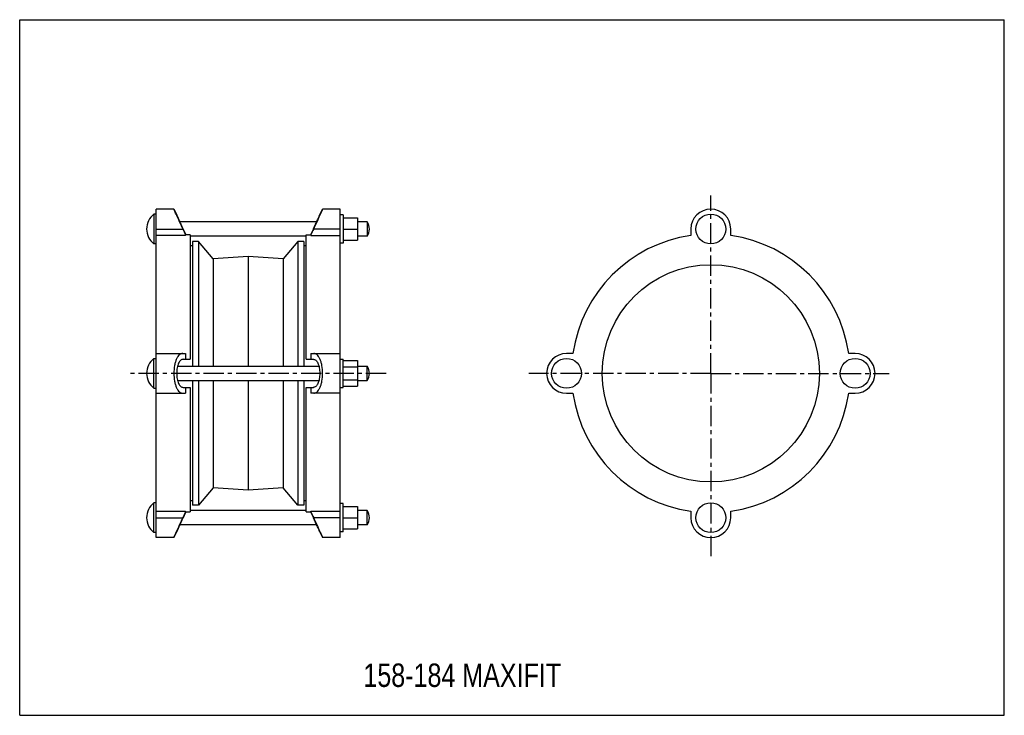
# Model space of a CAD drawing. Header units: millimetres. Extents: x 0 to 841, y 0 to 594.
import ezdxf

# ---------------------------------------------------------------- set-up
doc = ezdxf.new("R2010")
doc.units = ezdxf.units.MM
doc.header["$LTSCALE"] = 46.255
doc.linetypes.add('CENTER', pattern=[0.6, 0.375, -0.075, 0.075, -0.075])
doc.layers.get('0').update_dxf_attribs({"linetype": 'CONTINUOUS'})
doc.layers.add('02___PRT_ALL_AXES', color=7, linetype='CONTINUOUS')
doc.styles.get("Standard").update_dxf_attribs({"font": 'txt', "width": 0.8})

msp = doc.modelspace()

# ---------------------------------------------------------------- linework, layer by layer
at = {"color": 7, "linetype": 'Continuous'}
for p, q in [((0, 0), (0, 594)), ((0, 594), (841, 594)), ((841, 0), (841, 594)), ((116.71, 151.76), (116.71, 432.26)), ((131.71, 432.26), (116.71, 432.26)), ((131.71, 432.26), (134.11, 427.26)), ((256.31, 427.26), (258.71, 432.26)), ((273.71, 432.26), (258.71, 432.26)), ((273.71, 151.76), (273.71, 432.26)), ((134.14, 427.18), (134.11, 427.26)), ((256.31, 427.26), (256.28, 427.18)), ((276.21, 424.76), (288.66, 424.76)), ((288.66, 424.76), (288.66, 405.76)), ((296.71, 421.26), (288.66, 421.26)), ((116.71, 415.26), (139.3, 415.26)), ((139.58, 415.26), (141.71, 410.8)), ((250.84, 415.26), (248.71, 410.8)), ((273.71, 415.26), (251.12, 415.26)), ((276.21, 415.26), (288.66, 415.26)), ((573.33, 415.26), (573.33, 409.79)), ((607.33, 409.79), (607.33, 415.26)), ((141.71, 409.79), (116.71, 409.79)), ((141.71, 410.8), (141.71, 410.31)), ((145.71, 410.41), (141.71, 410.41)), ((141.71, 409.79), (141.71, 410.19)), ((145.71, 410.41), (145.71, 304.01)), ((244.71, 304.01), (244.71, 410.41)), ((244.71, 410.41), (248.71, 410.41)), ((248.71, 410.8), (248.71, 410.31)), ((248.71, 409.79), (248.71, 410.19)), ((248.71, 409.79), (273.71, 409.79)), ((276.21, 405.76), (288.66, 405.76)), ((296.71, 409.26), (288.66, 409.26)), ((147.71, 401.01), (145.71, 401.01)), ((244.71, 401.01), (242.71, 401.01)), ((116.71, 309.01), (141.71, 309.01)), ((139.58, 304.01), (145.71, 304.01)), ((141.71, 309.01), (141.71, 304.01)), ((244.71, 304.01), (250.84, 304.01)), ((248.71, 309.01), (273.71, 309.01)), ((248.71, 309.01), (248.71, 304.01)), ((472.55, 309.01), (467.08, 309.01)), ((713.58, 309.01), (708.11, 309.01)), ((139.58, 280.01), (145.71, 280.01)), ((141.71, 280.01), (141.71, 275.01)), ((145.71, 280.01), (145.71, 173.62)), ((244.71, 280.01), (250.84, 280.01)), ((244.71, 173.62), (244.71, 280.01)), ((248.71, 280.01), (248.71, 275.01)), ((116.71, 275.01), (141.71, 275.01)), ((273.71, 275.01), (248.71, 275.01)), ((467.08, 275.01), (472.55, 275.01)), ((708.11, 275.01), (713.58, 275.01)), ((147.71, 183.01), (145.71, 183.01)), ((244.71, 183.01), (242.71, 183.01)), ((116.71, 174.23), (141.71, 174.23)), ((116.71, 168.76), (139.3, 168.76)), ((141.71, 173.22), (139.58, 168.76)), ((141.71, 173.22), (141.71, 174.23)), ((141.71, 173.62), (145.71, 173.62)), ((244.71, 173.62), (248.71, 173.62)), ((248.71, 174.23), (273.71, 174.23)), ((248.71, 173.22), (248.71, 174.23)), ((248.71, 173.22), (250.84, 168.76)), ((273.71, 168.76), (251.12, 168.76)), ((573.33, 174.23), (573.33, 168.76)), ((607.33, 168.76), (607.33, 174.23)), ((131.71, 151.76), (116.71, 151.76)), ((131.71, 151.76), (134.11, 156.76)), ((134.11, 156.76), (134.14, 156.84)), ((256.28, 156.84), (256.31, 156.76)), ((256.31, 156.76), (258.71, 151.76)), ((273.71, 151.76), (258.71, 151.76)), ((0, 0), (841, 0))]:
    msp.add_line(p, q, dxfattribs=at)
for centre, radius, start, end in [((590.33, 415.26), 17, 0, 180), ((544.75, 606.08), 448.12, 203.4194, 203.54195), ((494.99, 584.05), 393.71, 203.49509, 205.38674), ((-117.83, 590.08), 408.27, 334.647, 336.47117), ((461.28, 568.77), 356.44, 205.33248, 205.51018), ((-70.85, 568.77), 356.44, 334.48982, 334.66752), ((590.33, 292.01), 119, 98.21321, 171.78679), ((590.33, 292.01), 119, 8.21321, 81.78679), ((467.08, 292.01), 17, 90, 270), ((713.58, 292.01), 17, 270, 90), ((590.33, 292.01), 119, 188.21321, 261.78679), ((590.33, 292.01), 119, 278.21321, 351.78679), ((508.25, -6.06), 408.27, 154.64699, 156.4711), ((461.28, 15.25), 356.44, 154.48982, 154.66754), ((-70.85, 15.25), 356.44, 25.33246, 25.51018), ((-104.57, -0.03), 393.71, 23.49516, 25.38675), ((590.33, 168.76), 17, 180, 360), ((-154.32, -22.06), 448.12, 23.41946, 23.54201)]:
    msp.add_arc(centre, radius, start, end, dxfattribs=at)
for points, knots in [([(133.54, 427.97), (133.28, 428.57), (132.92, 429.42), (132.47, 430.47), (132.21, 431.09), (132, 431.58), (131.85, 431.93), (131.77, 432.14), (131.72, 432.24), (131.71, 432.26)], [0, 0, 0, 0, 0.420462, 0.592639, 0.736612, 0.850648, 0.933233, 0.983216, 1, 1, 1, 1]), ([(258.71, 432.26), (258.7, 432.23), (258.64, 432.12), (258.54, 431.85), (258.36, 431.43), (258.11, 430.83), (257.79, 430.09), (257.25, 428.82), (256.81, 427.81), (256.5, 427.1)], [0, 0, 0, 0, 0.017022, 0.067674, 0.151213, 0.266183, 0.410835, 0.582987, 1, 1, 1, 1]), ([(134.11, 427.26), (134.14, 427.18), (134.28, 426.89), (134.55, 426.24), (135.02, 425.2), (135.63, 423.82), (136.37, 422.17), (137.54, 419.61), (138.46, 417.62), (139.11, 416.26)], [0, 0, 0, 0, 0.020448, 0.080501, 0.176572, 0.303464, 0.455207, 0.625681, 1, 1, 1, 1]), ([(251.32, 416.26), (251.96, 417.62), (252.89, 419.61), (254.05, 422.17), (254.79, 423.82), (255.4, 425.2), (255.87, 426.24), (256.15, 426.89), (256.29, 427.18), (256.31, 427.26)], [0, 0, 0, 0, 0.374319, 0.544793, 0.696536, 0.823428, 0.919499, 0.979552, 1, 1, 1, 1]), ([(139.3, 309.01), (138.8, 309.01), (137.73, 308.79), (136.28, 307.83), (134.99, 306.29), (133.86, 304.23), (132.93, 301.68), (131.98, 297.58), (131.53, 292.01), (131.98, 286.44), (132.93, 282.35), (133.86, 279.79), (134.99, 277.73), (136.28, 276.2), (137.73, 275.23), (138.8, 275.01), (139.3, 275.01)], [0, 0, 0, 0, 0.037596, 0.079092, 0.127999, 0.186184, 0.253989, 0.330472, 0.5, 0.669528, 0.746011, 0.813816, 0.872001, 0.920908, 0.962404, 1, 1, 1, 1]), ([(139.58, 304.01), (139.23, 304.01), (138.47, 303.85), (137.43, 303.18), (136.49, 302.1), (135.33, 300.01), (134.36, 296.58), (133.97, 292.01), (134.36, 287.44), (135.33, 284.01), (136.49, 281.93), (137.43, 280.85), (138.47, 280.17), (139.23, 280.01), (139.58, 280.01)], [0, 0, 0, 0, 0.037772, 0.079547, 0.128667, 0.186938, 0.33081, 0.500035, 0.669246, 0.813087, 0.871346, 0.920459, 0.962228, 1, 1, 1, 1]), ([(250.84, 304.01), (251.2, 304.01), (251.96, 303.85), (253, 303.18), (253.93, 302.1), (255.1, 300.01), (256.06, 296.58), (256.45, 292.01), (256.06, 287.44), (255.1, 284.01), (253.93, 281.93), (253, 280.85), (251.96, 280.17), (251.2, 280.01), (250.84, 280.01)], [0, 0, 0, 0, 0.037772, 0.079547, 0.128667, 0.186938, 0.33081, 0.500035, 0.669246, 0.813087, 0.871346, 0.920459, 0.962228, 1, 1, 1, 1]), ([(251.12, 275.01), (251.62, 275.01), (252.69, 275.23), (254.14, 276.2), (255.44, 277.73), (256.56, 279.79), (257.49, 282.35), (258.45, 286.44), (258.9, 292.01), (258.45, 297.58), (257.49, 301.68), (256.56, 304.23), (255.44, 306.29), (254.14, 307.83), (252.69, 308.79), (251.62, 309.01), (251.12, 309.01)], [0, 0, 0, 0, 0.037596, 0.079092, 0.127999, 0.186184, 0.253989, 0.330472, 0.5, 0.669528, 0.746011, 0.813816, 0.872001, 0.920908, 0.962404, 1, 1, 1, 1]), ([(139.11, 167.76), (138.46, 166.4), (137.54, 164.41), (136.38, 161.86), (135.62, 160.19), (135.04, 158.89), (134.51, 157.66), (134.36, 157.35), (134.08, 156.69), (134.11, 156.76)], [0, 0, 0, 0, 0.37432, 0.544794, 0.696537, 0.823428, 0.919499, 0.979553, 1, 1, 1, 1]), ([(256.31, 156.76), (256.34, 156.69), (256.06, 157.35), (255.92, 157.66), (255.38, 158.89), (254.8, 160.19), (254.05, 161.86), (252.89, 164.41), (251.96, 166.4), (251.32, 167.76)], [0, 0, 0, 0, 0.020447, 0.080501, 0.176572, 0.303463, 0.455206, 0.62568, 1, 1, 1, 1]), ([(131.71, 151.76), (131.7, 151.73), (131.8, 151.99), (131.87, 152.12), (132.07, 152.62), (132.31, 153.18), (132.64, 153.94), (133.17, 155.2), (133.61, 156.21), (133.93, 156.93)], [0, 0, 0, 0, 0.017022, 0.067675, 0.151214, 0.266185, 0.410837, 0.582989, 1, 1, 1, 1]), ([(256.88, 156.05), (257.14, 155.45), (257.51, 154.6), (257.95, 153.55), (258.22, 152.93), (258.42, 152.47), (258.59, 152.05), (258.64, 151.95), (258.72, 151.74), (258.71, 151.76)], [0, 0, 0, 0, 0.42046, 0.592637, 0.73661, 0.850647, 0.933232, 0.983216, 1, 1, 1, 1])]:
    msp.add_open_spline(points, degree=3, knots=knots, dxfattribs=at)
for points in [[(139.3, 415.26), (140.11, 413.57), (140.91, 411.88), (141.71, 410.19)], [(251.12, 415.26), (250.32, 413.57), (249.51, 411.88), (248.71, 410.19)], [(141.71, 173.84), (140.91, 172.14), (140.11, 170.45), (139.3, 168.76)], [(248.71, 173.84), (249.51, 172.14), (250.32, 170.45), (251.12, 168.76)]]:
    msp.add_open_spline(points, degree=3, dxfattribs=at)
at = {"layer": '02___PRT_ALL_AXES', "color": 7, "linetype": 'CENTER'}
for p, q in [((590.33, 292.01), (590.33, 443.78)), ((313.14, 292.01), (94.71, 292.01)), ((590.33, 292.01), (434.76, 292.01)), ((590.33, 292.01), (590.33, 135.96)), ((590.33, 292.01), (742.59, 292.01))]:
    msp.add_line(p, q, dxfattribs=at)
at = {"layer": '02___PRT_ALL_AXES', "color": 7, "linetype": 'Continuous'}
for p, q in [((114.71, 428.01), (114.71, 402.51)), ((116.71, 428.01), (114.71, 428.01)), ((253.64, 421.26), (136.79, 421.26)), ((276.21, 427.26), (273.71, 427.26)), ((276.21, 427.26), (276.21, 403.26)), ((296.71, 421.26), (296.71, 409.26)), ((244.71, 409.26), (145.71, 409.26)), ((147.71, 404.71), (147.71, 298.01)), ((152.71, 404.71), (147.71, 404.71)), ((152.71, 404.71), (152.71, 298.01)), ((165.31, 389.76), (152.71, 404.71)), ((237.71, 404.71), (225.11, 389.76)), ((237.71, 404.71), (237.71, 298.01)), ((242.71, 404.71), (237.71, 404.71)), ((242.71, 404.71), (242.71, 298.01)), ((116.71, 402.51), (114.71, 402.51)), ((276.21, 403.26), (273.71, 403.26)), ((195.21, 391.76), (165.31, 389.76)), ((165.31, 389.76), (165.31, 298.01)), ((195.21, 391.76), (195.21, 298.01)), ((225.11, 389.76), (195.21, 391.76)), ((225.11, 389.76), (225.11, 298.01)), ((114.71, 279.26), (114.71, 304.76)), ((114.71, 304.76), (116.71, 304.76)), ((273.71, 304.01), (276.21, 304.01)), ((276.21, 280.01), (276.21, 304.01)), ((276.21, 302.98), (288.66, 302.98)), ((288.66, 302.98), (288.66, 281.04)), ((134.82, 298.01), (255.6, 298.01)), ((276.21, 297.5), (288.66, 297.5)), ((288.66, 298.01), (296.71, 298.01)), ((296.71, 286.01), (296.71, 298.01)), ((134.82, 286.01), (255.61, 286.01)), ((147.71, 286.01), (147.71, 179.31)), ((152.71, 286.01), (152.71, 179.31)), ((165.31, 286.01), (165.31, 194.26)), ((195.21, 286.01), (195.21, 192.26)), ((225.11, 286.01), (225.11, 194.26)), ((237.71, 286.01), (237.71, 179.31)), ((242.71, 286.01), (242.71, 179.31)), ((276.21, 286.53), (288.66, 286.53)), ((288.66, 286.01), (296.71, 286.01)), ((114.71, 279.26), (116.71, 279.26)), ((273.71, 280.01), (276.21, 280.01)), ((276.21, 281.04), (288.66, 281.04)), ((165.31, 194.26), (152.71, 179.31)), ((195.21, 192.26), (165.31, 194.26)), ((225.11, 194.26), (195.21, 192.26)), ((237.71, 179.31), (225.11, 194.26)), ((116.71, 181.51), (114.71, 181.51)), ((114.71, 156.01), (114.71, 181.51)), ((152.71, 179.31), (147.71, 179.31)), ((242.71, 179.31), (237.71, 179.31)), ((276.21, 180.76), (273.71, 180.76)), ((276.21, 156.76), (276.21, 180.76)), ((276.21, 178.26), (288.66, 178.26)), ((288.66, 178.26), (288.66, 159.26)), ((244.71, 174.76), (145.71, 174.76)), ((276.21, 168.76), (288.66, 168.76)), ((296.71, 174.76), (288.66, 174.76)), ((296.71, 162.76), (296.71, 174.76)), ((253.64, 162.76), (136.79, 162.76)), ((296.71, 162.76), (288.66, 162.76)), ((116.71, 156.01), (114.71, 156.01)), ((276.21, 156.76), (273.71, 156.76)), ((276.21, 159.26), (288.66, 159.26))]:
    msp.add_line(p, q, dxfattribs=at)
for centre, radius in [((590.33, 415.26), 12.75), ((590.33, 292.01), 92.75), ((467.08, 292.01), 12.75), ((713.58, 292.01), 12.75), ((590.33, 168.76), 12.75)]:
    msp.add_circle(centre, radius, dxfattribs=at)
for centre, radius, start, end in [((124.38, 415.26), 16, 127.16729, 232.83271), ((288.71, 415.26), 10, 323.1301, 36.8699), ((124.38, 292.01), 16, 127.16729, 232.83271), ((288.71, 292.01), 10, 323.1301, 36.8699), ((124.38, 168.76), 16, 127.16729, 232.83271), ((288.71, 168.76), 10, 323.1301, 36.8699)]:
    msp.add_arc(centre, radius, start, end, dxfattribs=at)

# ---------------------------------------------------------------- texts
at = {"color": 2, "linetype": 'Continuous', "insert": (293.58, 44.23), "char_height": 20, "width": 240, "attachment_point": 1, "line_spacing_factor": 0.9}
msp.add_mtext('158-184 MAXIFIT', dxfattribs=at)

doc.saveas('drawing.dxf')
